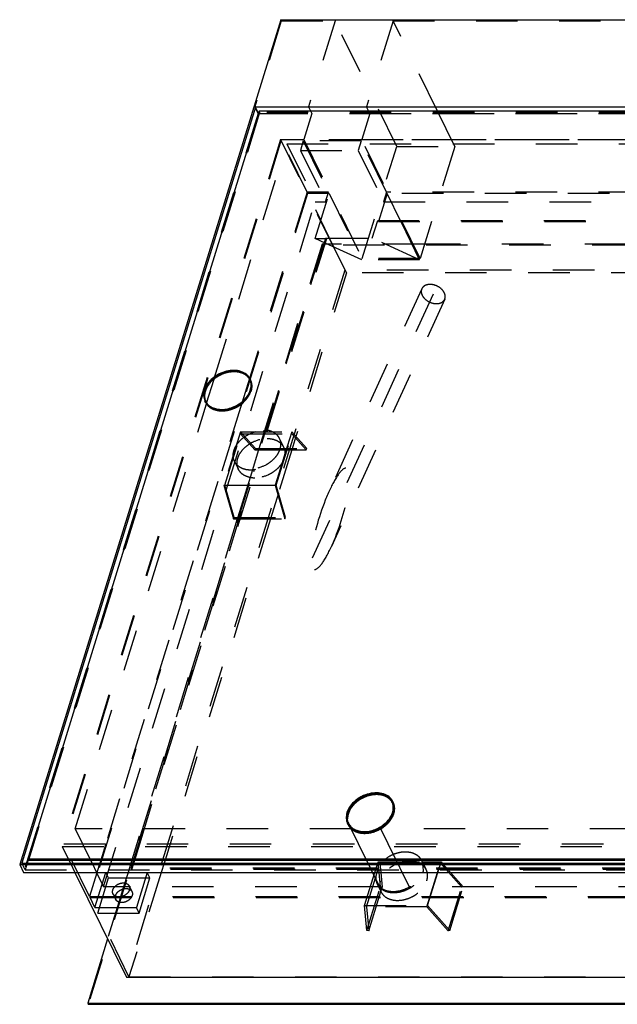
# Model space of a CAD drawing. Header units: millimetres. Extents: x 0 to 8400, y 0 to 5940.
# Tile 4 of 6: x 6178 to 6844, y 2865 to 3960. Entities that reach past the tile are written whole.
import ezdxf

# ---------------------------------------------------------------- set-up
doc = ezdxf.new("R2010")
doc.units = ezdxf.units.MM
doc.header["$LTSCALE"] = 462
doc.linetypes.add('HIDDEN', pattern=[0.2, 0.1, -0.1])
doc.layers.get('0').update_dxf_attribs({"linetype": 'CONTINUOUS'})
for name, color, linetype in [('_ACHSEN', 7, 'CONTINUOUS'), ('_KURVEN', 7, 'CONTINUOUS'), ('DEFAULT_2', 8, 'HIDDEN')]:
    doc.layers.add(name, color=color, linetype=linetype)

msp = doc.modelspace()

# ---------------------------------------------------------------- linework, layer by layer
at = {"color": 7, "linetype": 'Continuous'}
for p, q in [((6468.95, 3960.08), (6178.47, 3020.09)), ((6468.95, 3960.08), (7461.85, 3960.08)), ((6440.77, 3862.95), (6180.79, 3021.66)), ((6444.85, 3858.25), (6187.77, 3026.36)), ((6444.16, 3856.04), (6440.77, 3862.95)), ((7429.99, 3862.95), (6440.77, 3862.95)), ((7423.01, 3858.25), (6444.85, 3858.25)), ((6435.08, 3558.93), (6434.47, 3560.17)), ((6385.7, 3534.7), (6385.09, 3535.94)), ((6386.33, 3533.05), (6386.43, 3533.38)), ((6593.34, 3088.71), (6592.73, 3089.95)), ((6544.86, 3064.92), (6544.25, 3066.16)), ((6188.04, 3025.81), (6186.76, 3021.66)), ((6187.77, 3026.36), (6188.38, 3025.12)), ((6187.77, 3026.36), (7165.94, 3026.36)), ((6188.38, 3025.12), (7166.55, 3025.12)), ((6178.47, 3020.09), (6182.74, 3011.39)), ((6178.47, 3020.09), (7171.37, 3020.09)), ((6180.79, 3021.66), (7170.01, 3021.66)), ((6182.74, 3011.39), (7175.64, 3011.39)), ((6240, 3011.39), (6297.15, 2894.92)), ((6276.24, 2937.53), (6254.12, 2865.93)), ((6297.15, 2894.92), (7221.9, 2894.92)), ((6254.12, 2865.93), (6254.73, 2864.69)), ((6254.12, 2865.93), (7247.02, 2865.93)), ((6254.73, 2864.69), (7247.63, 2864.69))]:
    msp.add_line(p, q, dxfattribs=at)
for centre, start, end in [((6397.98, 3542.27), 206.14323, 211.65698), ((6398.59, 3541.03), 206.14457, 212.16)]:
    msp.add_arc(centre, 14.36, start, end, dxfattribs=at)
for points, knots in [([(6416.43, 3569.6), (6411.65, 3569.6), (6404.32, 3567.86), (6395.88, 3563.1), (6390.42, 3558.41), (6386.32, 3552.96), (6383.87, 3547.11), (6383.3, 3541.24), (6384.3, 3537.56), (6385.09, 3535.94)], [0, 0, 0, 0, 0.2699398, 0.4094269, 0.5451067, 0.6729258, 0.7905546, 0.8983622, 1, 1, 1, 1]), ([(6403.12, 3526.51), (6407.91, 3526.51), (6415.24, 3528.25), (6423.68, 3533.01), (6429.14, 3537.7), (6433.24, 3543.15), (6435.69, 3549), (6436.25, 3554.87), (6435.26, 3558.55), (6434.47, 3560.17)], [0, 0, 0, 0, 0.2699398, 0.4094269, 0.5451067, 0.6729258, 0.7905546, 0.8983622, 1, 1, 1, 1]), ([(6434.47, 3560.17), (6433.75, 3561.62), (6431.76, 3564.36), (6427.5, 3567.38), (6422.24, 3569.22), (6418.41, 3569.6), (6416.43, 3569.6)], [0, 0, 0, 0, 0.2268552, 0.4650458, 0.7220539, 1, 1, 1, 1]), ([(6436.43, 3554.49), (6436.37, 3554.88), (6436.1, 3556.41), (6435.58, 3557.89), (6435.08, 3558.93)], [0, 0, 0, 0, 0.2530363, 1, 1, 1, 1]), ([(6385.76, 3534.73), (6386.55, 3533.44), (6388.62, 3531.04), (6392.75, 3528.43), (6397.7, 3526.84), (6401.28, 3526.51), (6403.12, 3526.51)], [0, 0, 0, 0, 0.2269571, 0.4662457, 0.723486, 1, 1, 1, 1]), ([(6386.43, 3533.38), (6386.57, 3533.17), (6387.13, 3532.32), (6387.79, 3531.53), (6388.32, 3530.98)], [0, 0, 0, 0, 0.2483945, 1, 1, 1, 1]), ([(6575.02, 3099.21), (6571.51, 3099.21), (6564.34, 3097.93), (6556.24, 3093.86), (6550.7, 3089.3), (6546.29, 3084.33), (6544.01, 3079.87), (6543.28, 3076.82)], [0, 0, 0, 0, 0.2546281, 0.5187276, 0.6482987, 0.772853, 1, 1, 1, 1]), ([(6561.95, 3056.91), (6566.65, 3056.91), (6573.85, 3058.61), (6582.14, 3063.29), (6587.5, 3067.89), (6591.52, 3073.24), (6593.93, 3078.98), (6594.48, 3084.75), (6593.51, 3088.37), (6592.73, 3089.95)], [0, 0, 0, 0, 0.2699398, 0.4094269, 0.5451067, 0.6729258, 0.7905546, 0.8983622, 1, 1, 1, 1]), ([(6592.73, 3089.95), (6592.03, 3091.38), (6590.07, 3094.07), (6585.89, 3097.03), (6580.73, 3098.84), (6576.97, 3099.21), (6575.02, 3099.21)], [0, 0, 0, 0, 0.2268552, 0.4650458, 0.7220539, 1, 1, 1, 1]), ([(6543.28, 3076.82), (6542.84, 3075.01), (6542.5, 3071.33), (6543.47, 3067.74), (6544.25, 3066.16)], [0, 0, 0, 0, 0.5145726, 1, 1, 1, 1]), ([(6544.25, 3066.16), (6544.95, 3064.74), (6546.9, 3062.05), (6551.09, 3059.09), (6556.25, 3057.28), (6560.01, 3056.91), (6561.95, 3056.91)], [0, 0, 0, 0, 0.2268552, 0.4650458, 0.7220539, 1, 1, 1, 1])]:
    msp.add_open_spline(points, degree=3, knots=knots, dxfattribs=at)
at = {"layer": '_ACHSEN', "color": 8, "linetype": 'HIDDEN'}
for p, q in [((6394.93, 3560.86), (6475.67, 3822.15)), ((6475.67, 3822.15), (7026.63, 3822.15)), ((6576.97, 3736.75), (7049.7, 3736.75)), ((6453.39, 3503.74), (6519.26, 3716.9)), ((6454, 3502.5), (6520.13, 3716.51)), ((6435.52, 3559.15), (6434.91, 3560.39)), ((6240.14, 3059.97), (6386.24, 3532.76)), ((6385.25, 3534.48), (6384.64, 3535.72)), ((6453.39, 3503.74), (6454, 3502.5)), ((6467.25, 3494.5), (6472.13, 3484.55)), ((6417.59, 3468.59), (6421.86, 3459.88)), ((6302.69, 3016.08), (6440.05, 3460.58)), ((6312.06, 3043.18), (6440.66, 3459.34)), ((6440.05, 3460.58), (6440.66, 3459.34)), ((6594.23, 3089.15), (6593.62, 3090.39)), ((6547.37, 3059.97), (6240.14, 3059.97)), ((6543.96, 3064.48), (6543.35, 3065.72)), ((6555.61, 3043.18), (6547.37, 3059.97)), ((7136.33, 3059.97), (6580.41, 3059.97)), ((6588.65, 3043.18), (6580.41, 3059.97)), ((6306.47, 3025.12), (6312.06, 3043.18)), ((6564.48, 3025.12), (6555.61, 3043.18)), ((6597.52, 3025.12), (6588.65, 3043.18)), ((6305.4, 3021.66), (6306.47, 3025.12)), ((6566.17, 3021.66), (6564.48, 3025.12)), ((6599.22, 3021.66), (6597.52, 3025.12)), ((6627.35, 3021.66), (6625.96, 3024.5)), ((6576.66, 3016.08), (6302.69, 3016.08)), ((6303.3, 3014.84), (6305.4, 3021.66)), ((6577.27, 3014.84), (6303.3, 3014.84)), ((6571.21, 3011.39), (6566.17, 3021.66)), ((6577.27, 3014.84), (6576.66, 3016.08)), ((6604.26, 3011.39), (6599.22, 3021.66)), ((6630.84, 3014.56), (6627.35, 3021.66)), ((7150.06, 3016.08), (6627.41, 3016.08)), ((6628.02, 3014.84), (6627.41, 3016.08)), ((7150.67, 3014.84), (6628.02, 3014.84)), ((6579.1, 2995.33), (6571.21, 3011.39)), ((6612.14, 2995.33), (6604.26, 3011.39)), ((6579.1, 2995.33), (6271.86, 2995.33)), ((6300.32, 2996.31), (6303.37, 2990.09)), ((6580.57, 2989.89), (6576.3, 2998.59)), ((7168.06, 2995.33), (6612.14, 2995.33)), ((6282.36, 2987.5), (6285.41, 2981.28))]:
    msp.add_line(p, q, dxfattribs=at)
at = {"layer": '_ACHSEN', "color": 7, "linetype": 'Continuous'}
for centre, start, end in [((6422.39, 3552.7), 28.51108, 31.55088), ((6398.39, 3540.92), 200.72598, 203.37221), ((6581.1, 3082.7), 28.54658, 31.54782), ((6557.1, 3070.92), 200.72912, 203.38265)]:
    msp.add_arc(centre, 14.63, start, end, dxfattribs=at)
at = {"layer": '_ACHSEN', "color": 8, "linetype": 'HIDDEN'}
for centre, radius, start, end in [((6422.43, 3552.72), 14.58, 26.13892, 28.50971), ((6398.35, 3540.9), 14.59, 203.37318, 206.13782), ((6398.41, 3540.94), 14.66, 206.15147, 213.90403), ((6440.21, 3479.69), 29.4, 265.47507, 270.01398), ((6581.14, 3082.73), 14.58, 26.13886, 28.54528), ((6575.6, 3082.54), 19.23, 346.49786, 348.05531), ((6563.51, 3070.57), 21.15, 162.82507, 164.23364), ((6557.06, 3070.91), 14.59, 203.3836, 206.13797), ((6617.56, 3008.06), 14.79, 13.0439, 26.0848)]:
    msp.add_arc(centre, radius, start, end, dxfattribs=at)
at = {"layer": '_ACHSEN', "color": 7, "linetype": 'Continuous'}
for points, knots in [([(6434.91, 3560.39), (6434.44, 3561.35), (6433.26, 3563.2), (6430.06, 3566.41), (6424.58, 3569.23), (6416.82, 3570.35), (6408.46, 3569.32), (6401.62, 3566.76), (6396.52, 3563.79), (6389.95, 3558.88), (6385.55, 3553.11), (6383.99, 3548.05)], [0, 0, 0, 0, 0.0509115, 0.1029645, 0.2135632, 0.3362482, 0.4697974, 0.6094202, 0.6796156, 0.7488696, 1, 1, 1, 1]), ([(6434.86, 3560.35), (6434.65, 3560.69), (6433.78, 3562), (6432.69, 3563.16), (6431.79, 3563.94)], [0, 0, 0, 0, 0.2472701, 1, 1, 1, 1]), ([(6435.57, 3548.05), (6436.21, 3550.13), (6436.69, 3553.38), (6436.06, 3557.56), (6435.36, 3559.49), (6434.91, 3560.39)], [0, 0, 0, 0, 0.5161113, 0.7604342, 1, 1, 1, 1]), ([(6383.99, 3548.05), (6383.35, 3545.98), (6382.87, 3542.73), (6383.49, 3538.55), (6384.2, 3536.62), (6384.64, 3535.72)], [0, 0, 0, 0, 0.5161113, 0.7604342, 1, 1, 1, 1]), ([(6383.75, 3540.31), (6383.77, 3539.91), (6383.91, 3538.36), (6384.29, 3536.83), (6384.7, 3535.74)], [0, 0, 0, 0, 0.2540776, 1, 1, 1, 1]), ([(6384.64, 3535.72), (6385.11, 3534.76), (6386.29, 3532.91), (6389.49, 3529.7), (6394.98, 3526.88), (6402.73, 3525.76), (6411.09, 3526.79), (6417.93, 3529.35), (6423.03, 3532.32), (6429.61, 3537.23), (6434, 3543), (6435.57, 3548.05)], [0, 0, 0, 0, 0.0509115, 0.1029645, 0.2135632, 0.3362482, 0.4697974, 0.6094202, 0.6796156, 0.7488696, 1, 1, 1, 1]), ([(6593.62, 3090.39), (6593.15, 3091.36), (6591.97, 3093.2), (6588.77, 3096.41), (6583.29, 3099.23), (6575.53, 3100.35), (6567.17, 3099.32), (6560.33, 3096.77), (6555.24, 3093.8), (6548.66, 3088.88), (6544.26, 3083.11), (6542.7, 3078.06)], [0, 0, 0, 0, 0.0509115, 0.1029645, 0.2135632, 0.3362482, 0.4697974, 0.6094202, 0.6796156, 0.7488696, 1, 1, 1, 1]), ([(6593.57, 3090.36), (6592.66, 3091.84), (6590.21, 3094.57), (6587.03, 3096.36), (6585.31, 3097.05)], [0, 0, 0, 0, 0.4842044, 1, 1, 1, 1]), ([(6594.28, 3078.06), (6594.92, 3080.13), (6595.4, 3083.38), (6594.77, 3087.56), (6594.07, 3089.49), (6593.62, 3090.39)], [0, 0, 0, 0, 0.5161113, 0.7604342, 1, 1, 1, 1]), ([(6594.42, 3078.56), (6594.79, 3080.3), (6595.03, 3083.8), (6594.08, 3087.2), (6593.34, 3088.71)], [0, 0, 0, 0, 0.5134471, 1, 1, 1, 1]), ([(6542.7, 3078.06), (6542.06, 3075.99), (6541.58, 3072.73), (6542.2, 3068.55), (6542.91, 3066.63), (6543.35, 3065.72)], [0, 0, 0, 0, 0.5161113, 0.7604342, 1, 1, 1, 1]), ([(6543.16, 3076.32), (6542.66, 3074.54), (6542.14, 3070.95), (6542.8, 3067.36), (6543.41, 3065.74)], [0, 0, 0, 0, 0.5156782, 1, 1, 1, 1]), ([(6543.35, 3065.72), (6543.82, 3064.76), (6545, 3062.91), (6548.2, 3059.71), (6553.69, 3056.88), (6561.44, 3055.76), (6569.81, 3056.8), (6576.64, 3059.35), (6581.74, 3062.32), (6588.32, 3067.24), (6592.72, 3073), (6594.28, 3078.06)], [0, 0, 0, 0, 0.0509115, 0.1029645, 0.2135632, 0.3362482, 0.4697974, 0.6094202, 0.6796156, 0.7488696, 1, 1, 1, 1]), ([(6544.86, 3064.92), (6545.6, 3063.41), (6547.72, 3060.55), (6550.67, 3058.6), (6552.28, 3057.83)], [0, 0, 0, 0, 0.4864183, 1, 1, 1, 1])]:
    msp.add_open_spline(points, degree=3, knots=knots, dxfattribs=at)
at = {"layer": '_ACHSEN', "color": 8, "linetype": 'HIDDEN'}
for points, knots in [([(6394.93, 3560.86), (6392.49, 3558.98), (6388.27, 3554.78), (6385.43, 3549.49), (6384.6, 3546.81)], [0, 0, 0, 0, 0.523382, 1, 1, 1, 1]), ([(6431.79, 3563.94), (6430.74, 3564.84), (6428.32, 3566.44), (6424.14, 3568.02), (6419.46, 3568.8), (6412.68, 3568.75), (6404.04, 3566.62), (6397.76, 3563.06), (6394.93, 3560.86)], [0, 0, 0, 0, 0.1051584, 0.2169441, 0.3360568, 0.4620834, 0.7283341, 1, 1, 1, 1]), ([(6436.18, 3546.81), (6436.82, 3548.88), (6437.3, 3552.14), (6436.67, 3556.32), (6435.97, 3558.24), (6435.52, 3559.15)], [0, 0, 0, 0, 0.5161113, 0.7604342, 1, 1, 1, 1]), ([(6384.6, 3546.81), (6384.43, 3546.27), (6383.87, 3544.15), (6383.66, 3541.93), (6383.75, 3540.31)], [0, 0, 0, 0, 0.2593488, 1, 1, 1, 1]), ([(6386.24, 3532.76), (6386.82, 3531.9), (6388.2, 3530.26), (6391.68, 3527.5), (6397.27, 3525.22), (6404.91, 3524.58), (6412.98, 3525.91), (6420.82, 3529.12), (6429.67, 3535.22), (6434.68, 3541.96), (6436.18, 3546.81)], [0, 0, 0, 0, 0.0510646, 0.1037788, 0.2164022, 0.3406982, 0.4746992, 0.6136082, 0.751384, 1, 1, 1, 1]), ([(6417.59, 3468.59), (6416.78, 3470.23), (6415.77, 3473.98), (6416.34, 3479.96), (6418.83, 3485.92), (6423.01, 3491.46), (6428.57, 3496.24), (6437.17, 3501.09), (6444.63, 3502.85), (6449.5, 3502.85)], [0, 0, 0, 0, 0.1016378, 0.2094454, 0.3270742, 0.4548933, 0.5905731, 0.7300602, 1, 1, 1, 1]), ([(6467.25, 3494.5), (6467.99, 3492.99), (6468.97, 3489.6), (6468.68, 3484.16), (6466.76, 3478.67), (6463.36, 3473.44), (6458.7, 3468.75), (6451.21, 3463.6), (6444.56, 3461.25), (6440.05, 3460.58)], [0, 0, 0, 0, 0.1019553, 0.209205, 0.3251776, 0.4507357, 0.5844803, 0.7234195, 1, 1, 1, 1]), ([(6449.5, 3502.85), (6449.88, 3502.85), (6451.39, 3502.83), (6452.89, 3502.68), (6454, 3502.5)], [0, 0, 0, 0, 0.2549456, 1, 1, 1, 1]), ([(6453.39, 3503.74), (6454.93, 3503.49), (6457.89, 3502.74), (6461.88, 3500.74), (6465.11, 3497.99), (6466.66, 3495.7), (6467.25, 3494.5)], [0, 0, 0, 0, 0.2719003, 0.5266093, 0.7672855, 1, 1, 1, 1]), ([(6421.86, 3459.88), (6421.05, 3461.53), (6420.04, 3465.28), (6420.61, 3471.26), (6423.1, 3477.22), (6427.28, 3482.76), (6432.84, 3487.54), (6441.44, 3492.39), (6448.9, 3494.15), (6453.77, 3494.15)], [0, 0, 0, 0, 0.1016378, 0.2094454, 0.3270742, 0.4548933, 0.5905731, 0.7300602, 1, 1, 1, 1]), ([(6472.13, 3484.55), (6472.94, 3482.91), (6473.95, 3479.16), (6473.37, 3473.18), (6470.88, 3467.22), (6466.71, 3461.68), (6461.15, 3456.9), (6452.55, 3452.05), (6445.09, 3450.29), (6440.21, 3450.29)], [0, 0, 0, 0, 0.1016378, 0.2094454, 0.3270742, 0.4548933, 0.5905731, 0.7300602, 1, 1, 1, 1]), ([(6453.77, 3494.15), (6455.79, 3494.15), (6459.69, 3493.77), (6465.04, 3491.89), (6469.38, 3488.82), (6471.4, 3486.03), (6472.13, 3484.55)], [0, 0, 0, 0, 0.2779461, 0.5349542, 0.7731448, 1, 1, 1, 1]), ([(6435.94, 3458.99), (6433.93, 3458.99), (6430.03, 3459.37), (6424.68, 3461.24), (6420.34, 3464.32), (6418.31, 3467.11), (6417.59, 3468.59)], [0, 0, 0, 0, 0.2779461, 0.5349542, 0.7731448, 1, 1, 1, 1]), ([(6437.89, 3450.38), (6436.11, 3450.52), (6432.69, 3451.12), (6428.05, 3453.08), (6424.29, 3456.01), (6422.51, 3458.55), (6421.86, 3459.88)], [0, 0, 0, 0, 0.2750107, 0.5308025, 0.770188, 1, 1, 1, 1]), ([(6440.66, 3459.34), (6440.26, 3459.28), (6438.7, 3459.08), (6437.12, 3458.99), (6435.94, 3458.99)], [0, 0, 0, 0, 0.2538593, 1, 1, 1, 1]), ([(6575.63, 3097.97), (6570.94, 3097.97), (6563.74, 3096.26), (6555.45, 3091.59), (6550.09, 3086.98), (6546.06, 3081.64), (6543.66, 3075.89), (6543.1, 3070.13), (6544.08, 3066.51), (6544.86, 3064.92)], [0, 0, 0, 0, 0.2699398, 0.4094269, 0.5451067, 0.6729258, 0.7905546, 0.8983622, 1, 1, 1, 1]), ([(6585.31, 3097.05), (6581.59, 3098.54), (6575.12, 3099.2), (6566.74, 3097.66), (6560.36, 3095.26), (6554.5, 3091.76), (6548.05, 3086.16), (6544.5, 3080.67), (6543.31, 3076.82)], [0, 0, 0, 0, 0.2352861, 0.3651691, 0.4989674, 0.6329248, 0.7632601, 1, 1, 1, 1]), ([(6593.34, 3088.71), (6592.64, 3090.13), (6590.68, 3092.83), (6586.5, 3095.79), (6581.34, 3097.59), (6577.58, 3097.97), (6575.63, 3097.97)], [0, 0, 0, 0, 0.2268552, 0.4650458, 0.7220539, 1, 1, 1, 1]), ([(6594.89, 3076.82), (6595.53, 3078.89), (6596.01, 3082.14), (6595.39, 3086.32), (6594.68, 3088.25), (6594.23, 3089.15)], [0, 0, 0, 0, 0.5161113, 0.7604342, 1, 1, 1, 1]), ([(6562.56, 3055.67), (6566.07, 3055.67), (6573.25, 3056.94), (6581.34, 3061.02), (6586.89, 3065.57), (6591.29, 3070.54), (6593.58, 3075.01), (6594.31, 3078.05)], [0, 0, 0, 0, 0.2546281, 0.5187276, 0.6482987, 0.772853, 1, 1, 1, 1]), ([(6580.41, 3059.97), (6583.84, 3061.96), (6589.82, 3066.76), (6593.83, 3073.41), (6594.89, 3076.82)], [0, 0, 0, 0, 0.5258768, 1, 1, 1, 1]), ([(6543.96, 3064.48), (6544.17, 3064.06), (6545.08, 3062.4), (6546.32, 3060.93), (6547.37, 3059.97)], [0, 0, 0, 0, 0.2478635, 1, 1, 1, 1]), ([(6547.37, 3059.97), (6548.29, 3059.14), (6550.37, 3057.65), (6553.97, 3056.05), (6558.02, 3055.09), (6563.96, 3054.66), (6571.75, 3055.84), (6577.63, 3058.35), (6580.41, 3059.97)], [0, 0, 0, 0, 0.1056676, 0.2170969, 0.3351133, 0.4596885, 0.7243293, 1, 1, 1, 1]), ([(6547.37, 3059.97), (6548.29, 3059.14), (6550.37, 3057.65), (6553.97, 3056.05), (6558.02, 3055.09), (6563.96, 3054.66), (6571.75, 3055.84), (6577.63, 3058.35), (6580.41, 3059.97)], [0, 0, 0, 0, 0.1056676, 0.2170969, 0.3351133, 0.4596885, 0.7243293, 1, 1, 1, 1]), ([(6552.28, 3057.83), (6553.03, 3057.47), (6556.3, 3056.15), (6559.88, 3055.67), (6562.56, 3055.67)], [0, 0, 0, 0, 0.23708, 1, 1, 1, 1]), ([(6625.96, 3024.5), (6625.52, 3025.4), (6624.44, 3027.12), (6621.56, 3030.15), (6616.65, 3032.94), (6609.62, 3034.35), (6601.91, 3033.9), (6594.14, 3031.62), (6584.79, 3026.58), (6579.03, 3020.63), (6576.66, 3016.08)], [0, 0, 0, 0, 0.050653, 0.1022921, 0.2112763, 0.3312744, 0.4619214, 0.5996853, 0.7392625, 1, 1, 1, 1]), ([(6630.84, 3014.56), (6630.37, 3015.52), (6629.19, 3017.37), (6625.99, 3020.57), (6620.51, 3023.4), (6612.75, 3024.52), (6604.39, 3023.48), (6597.55, 3020.93), (6592.45, 3017.96), (6585.87, 3013.04), (6581.48, 3007.28), (6579.91, 3002.22)], [0, 0, 0, 0, 0.0509115, 0.1029645, 0.2135632, 0.3362482, 0.4697974, 0.6094202, 0.6796156, 0.7488696, 1, 1, 1, 1]), ([(6627.41, 3016.08), (6627.55, 3017.54), (6627.47, 3020.45), (6626.58, 3023.24), (6625.96, 3024.5)], [0, 0, 0, 0, 0.5092385, 1, 1, 1, 1]), ([(6577.27, 3014.84), (6577.1, 3014.52), (6576.47, 3013.25), (6575.95, 3011.93), (6575.64, 3010.92)], [0, 0, 0, 0, 0.2556699, 1, 1, 1, 1]), ([(6627.22, 3010.92), (6627.32, 3011.25), (6627.69, 3012.53), (6627.92, 3013.85), (6628.02, 3014.84)], [0, 0, 0, 0, 0.255631, 1, 1, 1, 1]), ([(6575.64, 3010.92), (6575, 3008.85), (6574.52, 3005.6), (6575.15, 3001.42), (6575.85, 2999.49), (6576.3, 2998.59)], [0, 0, 0, 0, 0.5161113, 0.7604342, 1, 1, 1, 1]), ([(6576.3, 2998.59), (6576.77, 2997.63), (6577.95, 2995.78), (6581.15, 2992.57), (6586.63, 2989.75), (6594.39, 2988.63), (6602.75, 2989.66), (6609.59, 2992.22), (6614.68, 2995.19), (6621.26, 3000.1), (6625.66, 3005.87), (6627.22, 3010.92)], [0, 0, 0, 0, 0.0509115, 0.1029645, 0.2135632, 0.3362482, 0.4697974, 0.6094202, 0.6796156, 0.7488696, 1, 1, 1, 1]), ([(6579.91, 3002.22), (6579.27, 3000.15), (6578.79, 2996.9), (6579.42, 2992.72), (6580.12, 2990.79), (6580.57, 2989.89)], [0, 0, 0, 0, 0.5161113, 0.7604342, 1, 1, 1, 1]), ([(6580.57, 2989.89), (6581.04, 2988.92), (6582.22, 2987.08), (6585.42, 2983.87), (6590.9, 2981.05), (6598.66, 2979.93), (6607.02, 2980.96), (6613.86, 2983.52), (6618.96, 2986.48), (6625.53, 2991.4), (6629.93, 2997.17), (6631.49, 3002.22)], [0, 0, 0, 0, 0.0509115, 0.1029645, 0.2135632, 0.3362482, 0.4697974, 0.6094202, 0.6796156, 0.7488696, 1, 1, 1, 1]), ([(6631.49, 3002.22), (6631.96, 3003.74), (6632.55, 3006.81), (6632.3, 3009.93), (6631.96, 3011.39)], [0, 0, 0, 0, 0.5150137, 1, 1, 1, 1]), ([(6282.36, 2987.5), (6282.08, 2988.09), (6281.71, 2989.42), (6281.92, 2991.56), (6282.81, 2993.69), (6284.84, 2996.38), (6288.5, 2998.91), (6292.02, 2999.74), (6293.76, 2999.74)], [0, 0, 0, 0, 0.1017784, 0.2097352, 0.3275267, 0.4555226, 0.7296868, 1, 1, 1, 1]), ([(6284.99, 2984.93), (6285.22, 2986.08), (6286.32, 2988.41), (6288.63, 2990.67), (6290.94, 2992.08), (6293.45, 2993.15), (6295.48, 2993.52), (6296.81, 2993.52)], [0, 0, 0, 0, 0.2254924, 0.4784975, 0.6111874, 0.7442486, 1, 1, 1, 1]), ([(6300.32, 2996.31), (6300.61, 2995.72), (6300.97, 2994.38), (6300.76, 2992.25), (6299.87, 2990.12), (6297.84, 2987.42), (6294.18, 2984.9), (6290.66, 2984.07), (6288.92, 2984.07)], [0, 0, 0, 0, 0.1017784, 0.2097352, 0.3275267, 0.4555226, 0.7296868, 1, 1, 1, 1]), ([(6293.76, 2999.74), (6294.48, 2999.74), (6295.87, 2999.6), (6297.79, 2998.93), (6299.34, 2997.83), (6300.06, 2996.84), (6300.32, 2996.31)], [0, 0, 0, 0, 0.2779461, 0.5349542, 0.7731448, 1, 1, 1, 1]), ([(6296.81, 2993.52), (6297.17, 2993.52), (6298.51, 2993.45), (6299.86, 2993.11), (6300.74, 2992.66)], [0, 0, 0, 0, 0.2649291, 1, 1, 1, 1]), ([(6300.74, 2992.66), (6301.31, 2992.38), (6302.35, 2991.66), (6303.1, 2990.64), (6303.37, 2990.09)], [0, 0, 0, 0, 0.5128237, 1, 1, 1, 1]), ([(6579.1, 2995.33), (6580.01, 2994.5), (6582.09, 2993), (6585.7, 2991.41), (6589.75, 2990.44), (6595.68, 2990.01), (6603.47, 2991.2), (6609.35, 2993.7), (6612.14, 2995.33)], [0, 0, 0, 0, 0.1056676, 0.2170969, 0.3351133, 0.4596885, 0.7243293, 1, 1, 1, 1]), ([(6288.92, 2984.07), (6288.2, 2984.07), (6286.81, 2984.21), (6284.9, 2984.88), (6283.35, 2985.97), (6282.62, 2986.97), (6282.36, 2987.5)], [0, 0, 0, 0, 0.2779461, 0.5349542, 0.7731448, 1, 1, 1, 1]), ([(6285.41, 2981.28), (6285.15, 2981.82), (6284.8, 2983.04), (6284.87, 2984.31), (6284.99, 2984.93)], [0, 0, 0, 0, 0.48719, 1, 1, 1, 1]), ([(6291.97, 2977.85), (6291.25, 2977.85), (6289.86, 2977.99), (6287.95, 2978.66), (6286.4, 2979.76), (6285.67, 2980.75), (6285.41, 2981.28)], [0, 0, 0, 0, 0.2779461, 0.5349542, 0.7731448, 1, 1, 1, 1]), ([(6303.37, 2990.09), (6303.66, 2989.5), (6304.02, 2988.16), (6303.81, 2986.03), (6302.92, 2983.9), (6300.89, 2981.21), (6297.23, 2978.68), (6293.71, 2977.85), (6291.97, 2977.85)], [0, 0, 0, 0, 0.1017784, 0.2097352, 0.3275267, 0.4555226, 0.7296868, 1, 1, 1, 1])]:
    msp.add_open_spline(points, degree=3, knots=knots, dxfattribs=at)
at = {"layer": '_KURVEN', "color": 8, "linetype": 'HIDDEN'}
msp.add_line((6638.69, 3654.88), (6502.76, 3358.17), dxfattribs=at)
at = {"layer": 'DEFAULT_2', "color": 8, "linetype": 'HIDDEN'}
for p, q in [((6469.56, 3958.84), (6440.02, 3863.28)), ((6469.56, 3958.84), (6468.95, 3960.08)), ((6469.56, 3958.84), (6529.42, 3958.84)), ((6529.42, 3958.84), (6499.89, 3863.28)), ((6598.06, 3818.98), (6529.42, 3958.84)), ((6593.9, 3958.84), (6564.37, 3863.28)), ((6593.9, 3958.84), (7338.12, 3958.84)), ((6643.26, 3858.25), (6593.9, 3958.84)), ((6443.68, 3855.82), (6182.74, 3011.39)), ((6445.46, 3857.01), (6188.38, 3025.12)), ((6443.68, 3855.82), (6440.02, 3863.28)), ((6440.02, 3863.28), (6499.89, 3863.28)), ((6443.68, 3855.82), (6503.55, 3855.82)), ((6444.43, 3855.49), (6444.16, 3856.04)), ((6444.85, 3858.25), (6445.46, 3857.01)), ((7423.62, 3857.01), (6445.46, 3857.01)), ((6503.55, 3855.82), (6494.6, 3826.83)), ((6499.89, 3863.28), (6503.55, 3855.82)), ((6568.03, 3855.82), (6559.07, 3826.83)), ((6564.37, 3863.28), (7308.58, 3863.28)), ((6568.03, 3855.82), (6564.37, 3863.28)), ((6568.03, 3855.82), (7312.24, 3855.82)), ((6662.53, 3818.98), (6643.26, 3858.25)), ((6444.43, 3855.49), (6188.04, 3025.81)), ((7423.15, 3855.49), (6444.43, 3855.49)), ((6468.81, 3826.83), (6225.77, 3040.37)), ((6469.56, 3826.51), (6227.49, 3043.18)), ((6468.81, 3826.83), (6494.6, 3826.83)), ((6468.81, 3826.83), (6540.19, 3681.38)), ((7030.58, 3826.51), (6469.56, 3826.51)), ((6498.23, 3768.08), (6469.56, 3826.51)), ((6494.11, 3825.27), (6490.84, 3814.69)), ((6494.11, 3825.27), (6522.18, 3768.08)), ((6558.59, 3825.27), (6494.11, 3825.27)), ((6494.6, 3826.83), (6559.57, 3694.43)), ((6558.59, 3825.27), (6555.32, 3814.69)), ((6586.65, 3768.08), (6558.59, 3825.27)), ((6559.07, 3826.83), (7303.29, 3826.83)), ((6624.05, 3694.43), (6559.07, 3826.83)), ((6475.67, 3822.15), (6507.4, 3757.5)), ((6490.84, 3814.69), (6555.32, 3814.69)), ((6490.84, 3814.69), (6518.91, 3757.5)), ((6555.32, 3814.69), (6583.38, 3757.5)), ((6559.57, 3694.43), (6598.06, 3818.98)), ((6598.06, 3818.98), (6662.53, 3818.98)), ((6662.53, 3818.98), (6636.74, 3735.5)), ((6498.84, 3766.84), (6256.77, 2983.51)), ((6271.86, 2995.33), (6507.4, 3757.5)), ((6498.23, 3768.08), (6434.16, 3560.75)), ((6522.18, 3768.08), (6498.23, 3768.08)), ((6522.79, 3766.84), (6498.84, 3766.84)), ((6528.24, 3706.93), (6498.84, 3766.84)), ((6507.23, 3716.51), (6522.79, 3766.84)), ((6507.4, 3757.5), (6518.91, 3757.5)), ((6518.91, 3757.5), (6522.18, 3768.08)), ((6522.79, 3766.84), (6559.09, 3692.86)), ((6587.26, 3766.84), (6577.58, 3735.5)), ((6586.65, 3768.08), (6583.38, 3757.5)), ((6583.38, 3757.5), (7327.6, 3757.5)), ((7330.87, 3768.08), (6586.65, 3768.08)), ((6927.13, 3766.84), (6587.26, 3766.84)), ((6602.64, 3735.5), (6587.26, 3766.84)), ((6570.84, 3716.9), (6576.97, 3736.75)), ((6577.58, 3735.5), (6576.97, 3736.75)), ((6577.58, 3735.5), (6917.45, 3735.5)), ((6623.56, 3692.86), (6602.64, 3735.5)), ((6636.74, 3735.5), (6624.05, 3694.43)), ((6507.23, 3716.51), (6520.13, 3716.51)), ((6518.54, 3711.35), (6507.23, 3716.51)), ((6519.26, 3716.9), (6570.84, 3716.9)), ((6520.13, 3716.51), (6519.26, 3716.9)), ((6623.56, 3692.86), (6570.84, 3716.9)), ((6515.67, 3709.12), (6254.73, 2864.69)), ((6515.06, 3710.36), (6450.56, 3501.63)), ((6515.06, 3710.36), (6515.67, 3709.12)), ((6518.23, 3710.36), (6515.06, 3710.36)), ((7508.58, 3709.12), (6515.67, 3709.12)), ((6520.72, 3710.36), (6518.23, 3710.36)), ((6559.09, 3692.86), (6518.54, 3711.35)), ((6628.97, 3710.36), (6520.72, 3710.36)), ((6542.16, 3678.57), (6528.24, 3706.93)), ((7038.52, 3710.36), (6628.97, 3710.36)), ((6623.56, 3692.86), (6559.09, 3692.86)), ((6624.05, 3694.43), (6559.57, 3694.43)), ((6540.19, 3681.38), (6297.15, 2894.92)), ((7464.93, 3681.38), (6540.19, 3681.38)), ((6542.16, 3678.57), (6485.87, 3496.43)), ((7344.9, 3678.57), (6542.16, 3678.57)), ((6625.96, 3660.71), (6522.88, 3435.7)), ((6651.42, 3649.04), (6525.4, 3373.99)), ((6386.43, 3533.38), (6394.74, 3560.24)), ((6394.74, 3560.24), (6394.93, 3560.86)), ((6434.16, 3560.75), (6426.11, 3534.7)), ((6426.11, 3534.7), (6274.22, 3043.18)), ((6386.24, 3532.76), (6386.33, 3533.05)), ((6424.09, 3501.63), (6405.72, 3442.19)), ((6406.71, 3442.15), (6424.33, 3499.18)), ((6440.74, 3483.1), (6424.09, 3501.63)), ((6424.09, 3501.63), (6481.2, 3501.63)), ((6424.33, 3499.18), (6481.44, 3499.18)), ((6424.33, 3499.18), (6440.24, 3481.48)), ((6450.56, 3501.63), (6444.33, 3481.48)), ((6463.81, 3442.15), (6481.44, 3499.18)), ((6481.2, 3501.63), (6473.64, 3477.16)), ((6497.84, 3483.1), (6481.2, 3501.63)), ((6485.87, 3496.43), (6481.25, 3481.48)), ((6481.44, 3499.18), (6497.34, 3481.48)), ((6444.33, 3481.48), (6434.85, 3450.8)), ((6440.24, 3481.48), (6440.74, 3483.1)), ((6440.24, 3481.48), (6473.22, 3481.48)), ((6440.74, 3483.1), (6497.84, 3483.1)), ((6481.25, 3481.48), (6466.36, 3433.31)), ((6473.64, 3477.16), (6470.58, 3467.27)), ((6473.22, 3481.48), (6475.97, 3481.48)), ((6475.97, 3481.48), (6497.34, 3481.48)), ((6497.34, 3481.48), (6497.84, 3483.1)), ((6470.58, 3467.27), (6462.83, 3442.19)), ((6434.85, 3450.8), (6420.63, 3404.77)), ((6405.72, 3442.19), (6416.53, 3404.77)), ((6405.72, 3442.19), (6435.36, 3442.19)), ((6417.03, 3406.39), (6406.71, 3442.15)), ((6406.71, 3442.15), (6463.81, 3442.15)), ((6435.36, 3442.19), (6462.83, 3442.19)), ((6462.83, 3442.19), (6473.64, 3404.77)), ((6474.14, 3406.39), (6463.81, 3442.15)), ((6466.36, 3433.31), (6457.55, 3404.77)), ((6420.63, 3404.77), (6308.89, 3043.18)), ((6457.55, 3404.77), (6345.81, 3043.18)), ((6416.53, 3404.77), (6417.03, 3406.39)), ((6416.53, 3404.77), (6423.79, 3404.77)), ((6417.03, 3406.39), (6474.14, 3406.39)), ((6423.79, 3404.77), (6473.64, 3404.77)), ((6473.64, 3404.77), (6474.14, 3406.39)), ((6240.14, 3059.97), (6248.38, 3043.18)), ((6225.77, 3040.37), (7150.52, 3040.37)), ((6225.77, 3040.37), (6233.26, 3025.12)), ((6256.16, 2984.75), (6227.49, 3043.18)), ((6227.49, 3043.18), (7148.55, 3043.18)), ((6248.38, 3043.18), (6257.25, 3025.12)), ((6274.22, 3043.18), (6268.64, 3025.12)), ((6308.89, 3043.18), (6303.31, 3025.12)), ((6345.81, 3043.18), (6340.22, 3025.12)), ((6233.26, 3025.12), (6234.96, 3021.66)), ((6257.25, 3025.12), (6258.94, 3021.66)), ((6268.64, 3025.12), (6267.57, 3021.66)), ((6303.31, 3025.12), (6302.24, 3021.66)), ((6340.22, 3025.12), (6339.16, 3021.66)), ((6184.45, 3014.2), (6180.79, 3021.66)), ((6186.76, 3021.66), (6184.45, 3014.2)), ((6184.45, 3014.2), (7173.67, 3014.2)), ((6234.96, 3021.66), (6240, 3011.39)), ((6258.94, 3021.66), (6263.98, 3011.39)), ((6267.57, 3021.66), (6264.39, 3011.39)), ((6302.24, 3021.66), (6299.1, 3011.49)), ((6303.3, 3014.84), (6302.69, 3016.08)), ((6339.16, 3021.66), (6335.98, 3011.39)), ((6564.33, 2973.25), (6579.34, 3021.82)), ((6573.71, 3011.39), (6576.88, 3021.66)), ((6576.88, 3021.66), (6577.32, 3023.06)), ((6579.91, 2995.41), (6577.32, 3023.06)), ((6577.32, 3023.06), (6626.67, 3023.06)), ((6646.66, 3021.82), (6579.34, 3021.82)), ((6579.34, 3021.82), (6579.35, 3021.66)), ((6579.35, 3021.66), (6580.32, 3011.39)), ((6626.67, 3023.06), (6647.47, 3023.06)), ((6631.65, 2973.25), (6646.66, 3021.82)), ((6643.86, 3011.39), (6647.03, 3021.66)), ((6670.39, 2995.09), (6646.66, 3021.82)), ((6647.03, 3021.66), (6647.47, 3023.06)), ((6647.47, 3023.06), (6648.71, 3021.66)), ((6648.71, 3021.66), (6657.83, 3011.39)), ((6264.24, 3010.87), (6256.16, 2984.75)), ((6263.98, 3011.39), (6271.86, 2995.33)), ((6264.39, 3011.39), (6264.24, 3010.87)), ((6265.31, 2966.1), (6277.42, 3005.27)), ((6270.34, 2998.44), (6274.34, 3011.39)), ((6274.34, 3011.39), (6274.37, 3011.49)), ((6277.42, 3005.27), (6274.37, 3011.49)), ((6274.37, 3011.49), (6320.42, 3011.49)), ((6277.42, 3005.27), (6323.47, 3005.27)), ((6299.07, 3011.39), (6293.38, 2993.01)), ((6299.1, 3011.49), (6299.07, 3011.39)), ((6335.98, 3011.39), (6300.09, 2895.24)), ((6320.39, 3011.39), (6308.32, 2972.32)), ((6311.37, 2966.1), (6323.47, 3005.27)), ((6320.42, 3011.49), (6320.39, 3011.39)), ((6320.47, 3011.39), (6320.42, 3011.49)), ((6323.47, 3005.27), (6320.47, 3011.39)), ((6562.31, 2974.5), (6573.71, 3011.39)), ((6580.32, 3011.39), (6581.84, 2995.09)), ((6632.46, 2974.5), (6643.86, 3011.39)), ((6657.83, 3011.39), (6672.01, 2995.41)), ((6262.26, 2972.32), (6270.34, 2998.44)), ((6293.38, 2993.01), (6290.67, 2984.21)), ((6564.9, 2946.84), (6579.91, 2995.41)), ((6581.84, 2995.09), (6579.91, 2995.41)), ((6580.36, 2990.3), (6581.84, 2995.09)), ((6655.38, 2946.52), (6670.39, 2995.09)), ((6657.01, 2946.84), (6672.01, 2995.41)), ((6672.01, 2995.41), (6670.39, 2995.09)), ((6256.16, 2984.75), (7177.22, 2984.75)), ((6256.77, 2983.51), (7177.83, 2983.51)), ((6262.26, 2972.32), (6256.77, 2983.51)), ((6290.67, 2984.21), (6276.24, 2937.53)), ((6566.84, 2946.52), (6580.36, 2990.3)), ((6262.26, 2972.32), (6308.32, 2972.32)), ((6311.37, 2966.1), (6308.32, 2972.32)), ((6564.9, 2946.84), (6562.31, 2974.5)), ((6562.31, 2974.5), (6632.46, 2974.5)), ((6631.65, 2973.25), (6564.33, 2973.25)), ((6564.33, 2973.25), (6566.84, 2946.52)), ((6655.38, 2946.52), (6631.65, 2973.25)), ((6632.46, 2974.5), (6657.01, 2946.84)), ((6265.31, 2966.1), (6311.37, 2966.1)), ((6300.09, 2895.24), (6265.31, 2966.1)), ((6566.84, 2946.52), (6564.9, 2946.84)), ((6657.01, 2946.84), (6655.38, 2946.52)), ((6300.09, 2895.24), (7221.15, 2895.24))]:
    msp.add_line(p, q, dxfattribs=at)
for start_param, end_param in [(0.0672502, 1.0596932), (-2.0818994, 0.0672502), (1.0596932, 3.2088429), (-3.0743424, -2.0818994)]:
    msp.add_ellipse((6524.14, 3404.84), major_axis=(18.27, 56.32), ratio=0.2076142, start_param=start_param, end_param=end_param, dxfattribs=at)
for points, knots in [([(6625.96, 3660.71), (6625.59, 3659.9), (6625.16, 3658.07), (6625.54, 3655.18), (6626.86, 3652.31), (6629.78, 3648.69), (6634.92, 3645.31), (6639.8, 3644.21), (6642.22, 3644.21)], [0, 0, 0, 0, 0.0998646, 0.2063707, 0.3234114, 0.4513735, 0.7272034, 1, 1, 1, 1]), ([(6635.16, 3665.54), (6634.13, 3665.54), (6632.16, 3665.35), (6629.46, 3664.41), (6627.29, 3662.86), (6626.3, 3661.45), (6625.96, 3660.71)], [0, 0, 0, 0, 0.281123, 0.539147, 0.7760282, 1, 1, 1, 1]), ([(6651.42, 3649.04), (6651.79, 3649.85), (6652.22, 3651.68), (6651.84, 3654.57), (6650.52, 3657.44), (6647.6, 3661.06), (6642.46, 3664.44), (6637.58, 3665.54), (6635.16, 3665.54)], [0, 0, 0, 0, 0.0998646, 0.2063707, 0.3234114, 0.4513735, 0.7272034, 1, 1, 1, 1]), ([(6642.22, 3644.21), (6643.25, 3644.21), (6645.22, 3644.4), (6647.92, 3645.34), (6650.09, 3646.89), (6651.08, 3648.3), (6651.42, 3649.04)], [0, 0, 0, 0, 0.281123, 0.539147, 0.7760282, 1, 1, 1, 1]), ([(6394.74, 3560.24), (6392.58, 3558.52), (6388.81, 3554.71), (6385.04, 3548.02), (6383.94, 3542.07), (6384.51, 3537.66), (6385.24, 3535.64), (6385.7, 3534.7)], [0, 0, 0, 0, 0.2842478, 0.545367, 0.7807923, 0.8916083, 1, 1, 1, 1]), ([(6417.04, 3568.35), (6413.1, 3568.35), (6405.05, 3566.78), (6397.91, 3562.79), (6394.74, 3560.24)], [0, 0, 0, 0, 0.4921272, 1, 1, 1, 1]), ([(6435.08, 3558.93), (6434.36, 3560.38), (6432.37, 3563.12), (6428.11, 3566.14), (6422.85, 3567.97), (6419.02, 3568.35), (6417.04, 3568.35)], [0, 0, 0, 0, 0.2268552, 0.4650458, 0.7220539, 1, 1, 1, 1]), ([(6403.73, 3525.27), (6407.99, 3525.27), (6416.67, 3527.1), (6426.03, 3532.78), (6431.82, 3538.97), (6434.89, 3544.02), (6436.56, 3549.27), (6436.66, 3552.83), (6436.43, 3554.49)], [0, 0, 0, 0, 0.263403, 0.5337295, 0.6629257, 0.7840565, 0.8960685, 1, 1, 1, 1]), ([(6388.32, 3530.98), (6389.21, 3530.06), (6391.3, 3528.38), (6396.37, 3525.92), (6400.77, 3525.27), (6403.73, 3525.27)], [0, 0, 0, 0, 0.2293372, 0.4715255, 1, 1, 1, 1])]:
    msp.add_open_spline(points, degree=3, knots=knots, dxfattribs=at)

doc.saveas('drawing.dxf')
